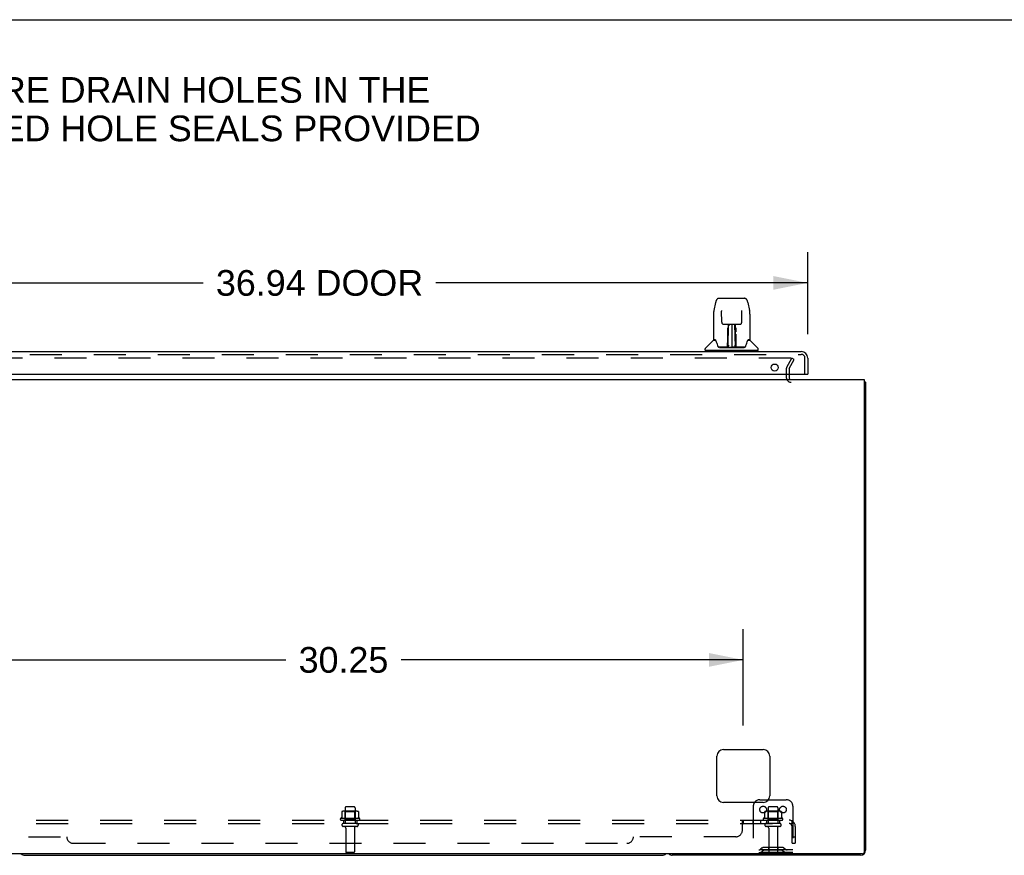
# Model space of a CAD drawing. Header units: inches. Extents: x 0 to 220, y 0 to 142.
# Tile 13 of 23: x 21 to 58, y 111 to 142. Entities that reach past the tile are written whole.
import ezdxf

# ---------------------------------------------------------------- set-up
doc = ezdxf.new("R2010")
doc.units = ezdxf.units.IN
doc.header["$LTSCALE"] = 12.10825
doc.header["$MEASUREMENT"] = 0
doc.linetypes.add('HIDDEN', pattern=[0.2, 0.1, -0.1])
doc.layers.get('0').update_dxf_attribs({"linetype": 'CONTINUOUS'})
for name, color, linetype in [('DEFAULT_2', 8, 'HIDDEN'), ('DIMENSIONS', 7, 'CONTINUOUS'), ('DOOR_ASSEMBLY', 7, 'CONTINUOUS'), ('SUBPANEL', 7, 'CONTINUOUS')]:
    doc.layers.add(name, color=color, linetype=linetype)
doc.styles.get("Standard").update_dxf_attribs({"font": 'arial.ttf'})
doc.dimstyles.new('DIMSTYLE_1', dxfattribs={"dimtxt": 0.97125, "dimasz": 1.295, "dimexe": 0.09, "dimexo": 0.07, "dimgap": 0.0375, "dimtad": 0, "dimtih": 1, "dimtoh": 1, "dimzin": 4, "dimdsep": 46, "dimtxsty": 'Standard', "dimblk": '_FILLED', "dimblk1": '_FILLED', "dimblk2": '_FILLED', "dimcen": 0.09, "dimadec": 3, "dimazin": 1, "dimtfac": 1, "dimtdec": 3, "dimtofl": 0, "dimtmove": 0, "dimatfit": 3, "dimldrblk": '_FILLED', "dimfxl": 0, "dimtolj": 1, "dimtzin": 4, "dimarcsym": 0})

# ---------------------------------------------------------------- blocks, each defined once
blk = doc.blocks.new('_FILLED')
at = {"color": 0, "linetype": 'ByBlock'}
blk.add_solid([(0, 0), (-1, 0.2), (-1, -0.2)], dxfattribs=at)
blk = doc.blocks.new('*D8')
at = {"layer": 'DIMENSIONS', "color": 2, "linetype": 'Continuous'}
for p, q in [((13.744, 130.553), (13.744, 133.657)), ((50.681, 130.553), (50.681, 133.657)), ((13.744, 132.492), (27.809, 132.492)), ((50.681, 132.492), (36.615, 132.492))]:
    blk.add_line(p, q, dxfattribs=at)
at = {"layer": 'DIMENSIONS', "color": 2, "linetype": 'Continuous', "xscale": 1.295, "yscale": 1.295, "zscale": 1.295, "rotation": 180}
blk.add_blockref('_FILLED', (13.744, 132.492), dxfattribs=at)
at = {"layer": 'DIMENSIONS', "color": 2, "linetype": 'Continuous', "xscale": 1.295, "yscale": 1.295, "zscale": 1.295}
blk.add_blockref('_FILLED', (50.681, 132.492), dxfattribs=at)
at = {"layer": 'DIMENSIONS', "color": 2, "linetype": 'Continuous', "insert": (32.212, 132.977), "char_height": 0.9712, "width": 7.83499, "attachment_point": 2, "line_spacing_factor": 0.9}
blk.add_mtext('36.94 DOOR', dxfattribs=at)
blk = doc.blocks.new('*D12')
at = {"layer": 'DIMENSIONS', "color": 2, "linetype": 'Continuous'}
for p, q in [((17.994, 115.742), (17.994, 119.395)), ((48.244, 115.742), (48.244, 119.395)), ((17.994, 118.229), (30.936, 118.229)), ((48.244, 118.229), (35.301, 118.229))]:
    blk.add_line(p, q, dxfattribs=at)
at = {"layer": 'DIMENSIONS', "color": 2, "linetype": 'Continuous', "xscale": 1.295, "yscale": 1.295, "zscale": 1.295, "rotation": 180}
blk.add_blockref('_FILLED', (17.994, 118.229), dxfattribs=at)
at = {"layer": 'DIMENSIONS', "color": 2, "linetype": 'Continuous', "xscale": 1.295, "yscale": 1.295, "zscale": 1.295}
blk.add_blockref('_FILLED', (48.244, 118.229), dxfattribs=at)
at = {"layer": 'DIMENSIONS', "color": 2, "linetype": 'Continuous', "insert": (33.119, 118.715), "char_height": 0.9712, "width": 3.39396, "attachment_point": 2, "line_spacing_factor": 0.9}
blk.add_mtext('30.25', dxfattribs=at)

msp = doc.modelspace()

# ---------------------------------------------------------------- linework, layer by layer
at = {"color": 7, "linetype": 'Continuous'}
for p, q in [((0, 142.45), (220.15, 142.45)), ((52.817, 128.731), (52.869, 128.731)), ((48.869, 112.939), (49.196, 112.939)), ((21.058, 110.835), (45.18, 110.835))]:
    msp.add_line(p, q, dxfattribs=at)
at = {"color": 3, "linetype": 'Continuous'}
for p, q in [((49.973, 129.039), (49.973, 128.92)), ((13.421, 128.835), (52.817, 128.835)), ((52.817, 128.835), (52.817, 110.947)), ((52.869, 128.731), (52.869, 111.024)), ((47.494, 114.835), (48.994, 114.835)), ((47.244, 113.085), (47.244, 114.585)), ((49.244, 114.585), (49.244, 113.085)), ((48.994, 112.835), (47.494, 112.835)), ((52.757, 110.887), (13.481, 110.887)), ((52.68, 110.835), (45.558, 110.835))]:
    msp.add_line(p, q, dxfattribs=at)
for points in [[(52.828, 128.763), (52.83, 128.761), (52.832, 128.759), (52.835, 128.757), (52.838, 128.755), (52.841, 128.753), (52.845, 128.752), (52.851, 128.748)], [(52.851, 128.748), (52.854, 128.747), (52.857, 128.745), (52.86, 128.743), (52.862, 128.742), (52.864, 128.74), (52.866, 128.738), (52.867, 128.736), (52.868, 128.734), (52.868, 128.733), (52.869, 128.731)]]:
    msp.add_lwpolyline(points, dxfattribs=at)
for centre, radius, start, end in [((50.058, 128.92), 0.085, 180, 270), ((52.68, 128.646), 0.189, 38.2806, 43.5127), ((47.494, 114.585), 0.25, 90, 180), ((48.994, 114.585), 0.25, 0, 90), ((47.494, 113.085), 0.25, 180, 270), ((48.994, 113.085), 0.25, 270, 360), ((52.68, 111.024), 0.189, 270, 360), ((45.558, 111.024), 0.189, 226.4963, 270), ((52.757, 110.947), 0.06, 270, 360)]:
    msp.add_arc(centre, radius, start, end, dxfattribs=at)
at = {"color": 7, "linetype": 'Continuous'}
for centre, radius, start, end in [((48.869, 112.689), 0.25, 90, 144.2443), ((21.058, 111.024), 0.189, 226.4963, 270), ((45.18, 111.024), 0.189, 270, 313.5037)]:
    msp.add_arc(centre, radius, start, end, dxfattribs=at)
at = {"layer": 'DEFAULT_2', "color": 8, "linetype": 'HIDDEN'}
for p, q in [((50.037, 129.648), (14.95, 129.648)), ((49.887, 129.308), (50.083, 129.648)), ((50.173, 129.596), (50.083, 129.648)), ((49.977, 129.256), (50.173, 129.596)), ((49.869, 129.24), (49.869, 128.92)), ((49.973, 129.24), (49.973, 129.039)), ((49.196, 112.939), (49.869, 112.939)), ((33.624, 112.5), (33.113, 112.5)), ((33.185, 112.48), (33.165, 112.5)), ((33.181, 112.634), (33.181, 112.039)), ((33.526, 112.664), (33.211, 112.664)), ((33.552, 112.48), (33.572, 112.5)), ((33.556, 112.634), (33.556, 112.039)), ((48.619, 112.689), (48.619, 110.939)), ((49.624, 112.5), (49.113, 112.5)), ((49.185, 112.48), (49.165, 112.5)), ((49.181, 112.634), (49.181, 112.039)), ((49.526, 112.664), (49.211, 112.664)), ((49.552, 112.48), (49.572, 112.5)), ((49.556, 112.634), (49.556, 112.039)), ((50.119, 112.689), (50.119, 110.939)), ((33.724, 112.234), (33.013, 112.234)), ((33.034, 112.164), (33.703, 112.164)), ((33.05, 112.479), (33.05, 112.261)), ((33.185, 112.184), (33.165, 112.164)), ((33.552, 112.48), (33.185, 112.48)), ((33.185, 112.184), (33.185, 112.48)), ((33.552, 112.184), (33.185, 112.184)), ((33.552, 112.184), (33.552, 112.48)), ((33.552, 112.184), (33.572, 112.164)), ((33.687, 112.479), (33.687, 112.261)), ((49.724, 112.234), (49.013, 112.234)), ((49.034, 112.164), (49.703, 112.164)), ((49.05, 112.479), (49.05, 112.261)), ((49.185, 112.184), (49.165, 112.164)), ((49.552, 112.48), (49.185, 112.48)), ((49.185, 112.184), (49.185, 112.48)), ((49.552, 112.184), (49.185, 112.184)), ((49.552, 112.184), (49.552, 112.48)), ((49.552, 112.184), (49.572, 112.164)), ((49.687, 112.479), (49.687, 112.261)), ((33.626, 112.039), (33.111, 112.039)), ((33.626, 111.929), (33.111, 111.929)), ((33.204, 111.867), (33.204, 110.969)), ((33.534, 111.867), (33.534, 110.969)), ((49.626, 112.039), (49.111, 112.039)), ((49.626, 111.929), (49.111, 111.929)), ((49.204, 111.867), (49.204, 110.969)), ((49.534, 111.867), (49.534, 110.969)), ((50.119, 111.043), (48.619, 111.043)), ((48.961, 111.112), (48.894, 111.063)), ((49.022, 111.027), (48.954, 110.978)), ((49.709, 111.133), (49.028, 111.133)), ((49.709, 111.029), (49.028, 111.029)), ((49.194, 111.133), (49.194, 111.029)), ((49.544, 111.133), (49.544, 111.029)), ((49.715, 111.027), (49.783, 110.978)), ((49.776, 111.112), (49.844, 111.063)), ((33.504, 110.939), (33.234, 110.939)), ((50.119, 110.939), (48.619, 110.939))]:
    msp.add_line(p, q, dxfattribs=at)
for points in [[(50.045, 129.646), (50.043, 129.647), (50.041, 129.647), (50.039, 129.648), (50.037, 129.648)], [(50.045, 129.646), (50.047, 129.646), (50.049, 129.645), (50.05, 129.644), (50.052, 129.642), (50.053, 129.641), (50.054, 129.64), (50.055, 129.638), (50.056, 129.636), (50.056, 129.635), (50.057, 129.633), (50.057, 129.631), (50.057, 129.63)], [(50.057, 129.63), (50.057, 129.629), (50.057, 129.628), (50.056, 129.626), (50.056, 129.624), (50.055, 129.623)], [(33.05, 112.261), (33.05, 112.26), (33.049, 112.258), (33.049, 112.257), (33.049, 112.257), (33.048, 112.256), (33.048, 112.255), (33.048, 112.255), (33.047, 112.254), (33.047, 112.254), (33.047, 112.254), (33.046, 112.253), (33.046, 112.253), (33.046, 112.253), (33.045, 112.253), (33.045, 112.252), (33.045, 112.252), (33.045, 112.252), (33.044, 112.252)], [(33.056, 112.488), (33.054, 112.487), (33.053, 112.486), (33.052, 112.485), (33.051, 112.484), (33.05, 112.482), (33.05, 112.48), (33.05, 112.479)], [(33.682, 112.488), (33.683, 112.487), (33.684, 112.486), (33.685, 112.485), (33.686, 112.484), (33.687, 112.482), (33.687, 112.48), (33.687, 112.479)], [(33.693, 112.252), (33.693, 112.252), (33.692, 112.252), (33.692, 112.252), (33.692, 112.253), (33.691, 112.253), (33.691, 112.253), (33.691, 112.253), (33.69, 112.254), (33.69, 112.254), (33.69, 112.254), (33.689, 112.255), (33.689, 112.255), (33.689, 112.256), (33.688, 112.257), (33.688, 112.257), (33.688, 112.258), (33.688, 112.26), (33.687, 112.261)], [(49.05, 112.261), (49.05, 112.26), (49.049, 112.258), (49.049, 112.257), (49.049, 112.257), (49.048, 112.256), (49.048, 112.255), (49.048, 112.255), (49.047, 112.254), (49.047, 112.254), (49.047, 112.254), (49.046, 112.253), (49.046, 112.253), (49.046, 112.253), (49.045, 112.253), (49.045, 112.252), (49.045, 112.252), (49.045, 112.252), (49.044, 112.252)], [(49.056, 112.488), (49.054, 112.487), (49.053, 112.486), (49.052, 112.485), (49.051, 112.484), (49.05, 112.482), (49.05, 112.48), (49.05, 112.479)], [(49.682, 112.488), (49.683, 112.487), (49.684, 112.486), (49.685, 112.485), (49.686, 112.484), (49.687, 112.482), (49.687, 112.48), (49.687, 112.479)], [(49.693, 112.252), (49.693, 112.252), (49.692, 112.252), (49.692, 112.252), (49.692, 112.253), (49.691, 112.253), (49.691, 112.253), (49.691, 112.253), (49.69, 112.254), (49.69, 112.254), (49.69, 112.254), (49.689, 112.255), (49.689, 112.255), (49.689, 112.256), (49.688, 112.257), (49.688, 112.257), (49.688, 112.258), (49.688, 112.26), (49.687, 112.261)]]:
    msp.add_lwpolyline(points, dxfattribs=at)
for centre in [(48.994, 112.564), (49.744, 112.564)]:
    msp.add_circle(centre, 0.128, dxfattribs=at)
for centre, radius, start, end in [((50.006, 129.24), 0.137, 150, 180), ((50.006, 129.24), 0.033, 150, 180), ((50.058, 128.92), 0.189, 180, 270), ((49.869, 112.689), 0.25, 0, 90), ((33.113, 112.359), 0.141, 90, 113.95), ((33.211, 112.634), 0.03, 90, 180), ((33.526, 112.634), 0.03, 0, 90), ((33.624, 112.359), 0.141, 66.05, 90), ((48.869, 112.689), 0.25, 144.2443, 180), ((49.113, 112.359), 0.141, 90, 113.95), ((49.211, 112.634), 0.03, 90, 180), ((49.526, 112.634), 0.03, 0, 90), ((49.624, 112.359), 0.141, 66.05, 90), ((33.034, 112.203), 0.0384, 124.4497, 270), ((33.369, 111.634), 0.698, 117.6814, 120.6631), ((33.369, 111.634), 0.698, 59.3369, 62.3186), ((33.703, 112.203), 0.0384, 270, 55.5503), ((49.034, 112.203), 0.0384, 124.4497, 270), ((49.369, 111.634), 0.698, 117.6814, 120.6631), ((49.369, 111.634), 0.698, 59.3369, 62.3186), ((49.703, 112.203), 0.0384, 270, 55.5503), ((33.111, 111.984), 0.055, 90, 270), ((33.141, 111.867), 0.0625, 0, 90), ((33.596, 111.867), 0.0625, 90, 180), ((33.626, 111.984), 0.055, 270, 90), ((49.111, 111.984), 0.055, 90, 270), ((49.141, 111.867), 0.0625, 0, 90), ((49.596, 111.867), 0.0625, 90, 180), ((49.626, 111.984), 0.055, 270, 90), ((48.833, 111.147), 0.104, 270, 305.7539), ((49.028, 111.019), 0.114, 90, 125.7539), ((49.028, 111.019), 0.01, 90, 125.7539), ((49.709, 111.019), 0.114, 54.2461, 90), ((49.709, 111.019), 0.01, 54.2461, 90), ((49.904, 111.147), 0.104, 234.2461, 270), ((33.234, 110.969), 0.03, 180, 270), ((33.504, 110.969), 0.03, 270, 360), ((48.833, 111.147), 0.208, 270, 305.7539), ((49.234, 110.969), 0.03, 180, 270), ((49.504, 110.969), 0.03, 270, 360), ((49.904, 111.147), 0.208, 234.2461, 270)]:
    msp.add_arc(centre, radius, start, end, dxfattribs=at)
at = {"layer": 'DOOR_ASSEMBLY', "color": 7, "linetype": 'Continuous'}
for p, q in [((47.321, 131.909), (48.291, 131.909)), ((47.197, 131.755), (47.132, 131.449)), ((48.415, 131.754), (48.48, 131.449)), ((47.117, 131.306), (47.117, 130.342)), ((47.117, 131.306), (47.117, 131.305)), ((47.418, 131.444), (47.418, 131.441)), ((47.418, 131.441), (47.419, 131.436)), ((47.419, 131.436), (47.419, 131.43)), ((47.419, 131.43), (47.419, 131.42)), ((47.426, 131.002), (47.419, 131.42)), ((48.186, 131.002), (48.193, 131.422)), ((48.193, 131.422), (48.194, 131.431)), ((48.194, 131.431), (48.194, 131.437)), ((48.495, 131.305), (48.495, 130.342)), ((47.506, 130.925), (47.567, 130.925)), ((47.607, 130.926), (48.005, 130.926)), ((47.656, 130.756), (47.656, 130.786)), ((47.656, 130.722), (47.656, 130.756)), ((47.666, 130.926), (47.663, 130.571)), ((47.664, 130.791), (47.664, 130.76)), ((47.664, 130.76), (47.664, 130.725)), ((47.668, 130.066), (47.684, 130.926)), ((47.692, 130.921), (47.691, 130.872)), ((47.692, 130.926), (47.692, 130.921)), ((47.806, 130.926), (47.806, 130.055)), ((47.921, 130.872), (47.92, 130.926)), ((47.944, 130.066), (47.929, 130.926)), ((47.949, 130.571), (47.946, 130.926)), ((47.956, 130.786), (47.956, 130.756)), ((47.956, 130.756), (47.956, 130.722)), ((48.046, 130.925), (48.106, 130.925)), ((47.652, 130.078), (47.655, 130.4)), ((47.655, 130.646), (47.656, 130.685)), ((47.662, 130.374), (47.655, 130.374)), ((47.656, 130.685), (47.656, 130.722)), ((47.659, 130.078), (47.662, 130.374)), ((47.664, 130.686), (47.663, 130.646)), ((47.663, 130.571), (47.663, 130.646)), ((47.663, 130.571), (47.663, 130.551)), ((47.663, 130.551), (47.663, 130.543)), ((47.663, 130.543), (47.665, 130.543)), ((47.664, 130.725), (47.664, 130.686)), ((47.679, 130.689), (47.664, 130.689)), ((47.664, 130.682), (47.679, 130.682)), ((47.665, 130.543), (47.664, 130.466)), ((47.664, 130.466), (47.664, 130.466)), ((47.664, 130.455), (47.664, 130.466)), ((47.666, 130.459), (47.664, 130.459)), ((47.664, 130.456), (47.672, 130.456)), ((47.664, 130.45), (47.664, 130.455)), ((47.664, 130.449), (47.664, 130.45)), ((47.664, 130.448), (47.664, 130.449)), ((47.664, 130.447), (47.664, 130.448)), ((47.664, 130.447), (47.664, 130.447)), ((47.664, 130.211), (47.664, 130.446)), ((47.948, 130.689), (47.933, 130.689)), ((47.933, 130.682), (47.948, 130.682)), ((47.94, 130.456), (47.948, 130.456)), ((47.948, 130.459), (47.946, 130.459)), ((47.947, 130.543), (47.948, 130.466)), ((47.948, 130.706), (47.948, 130.743)), ((47.949, 130.666), (47.948, 130.706)), ((47.948, 130.466), (47.948, 130.464)), ((47.948, 130.464), (47.948, 130.452)), ((47.948, 130.452), (47.948, 130.45)), ((47.948, 130.45), (47.948, 130.449)), ((47.948, 130.211), (47.948, 130.447)), ((47.95, 130.571), (47.949, 130.666)), ((47.949, 130.551), (47.949, 130.571)), ((47.949, 130.543), (47.949, 130.551)), ((47.95, 130.552), (47.95, 130.562)), ((47.95, 130.524), (47.95, 130.552)), ((47.956, 130.722), (47.956, 130.685)), ((47.956, 130.685), (47.957, 130.646)), ((47.108, 130.318), (46.814, 130.023)), ((47.186, 130.334), (47.125, 130.334)), ((47.129, 130.326), (47.191, 130.326)), ((47.189, 130.33), (47.189, 130.33)), ((47.653, 130.059), (47.32, 130.059)), ((47.342, 130.051), (48.271, 130.051)), ((47.655, 130.059), (47.653, 130.059)), ((47.656, 130.055), (47.655, 130.055)), ((47.658, 130.06), (47.658, 130.058)), ((47.661, 130.069), (47.662, 130.07)), ((47.661, 130.068), (47.661, 130.069)), ((47.662, 130.091), (47.663, 130.119)), ((47.662, 130.091), (47.662, 130.067)), ((47.662, 130.08), (47.662, 130.091)), ((47.662, 130.073), (47.662, 130.08)), ((47.662, 130.071), (47.662, 130.073)), ((47.662, 130.07), (47.662, 130.071)), ((47.663, 130.119), (47.664, 130.211)), ((47.668, 130.055), (47.672, 130.052)), ((47.678, 130.133), (47.67, 130.134)), ((47.672, 130.059), (47.671, 130.059)), ((47.678, 130.133), (47.677, 130.057)), ((47.677, 130.057), (47.806, 130.055)), ((47.935, 130.057), (47.806, 130.055)), ((47.943, 130.134), (47.934, 130.133)), ((47.935, 130.057), (47.934, 130.133)), ((47.942, 130.059), (47.94, 130.059)), ((47.948, 130.211), (47.949, 130.119)), ((47.949, 130.119), (47.95, 130.092)), ((47.95, 130.092), (47.95, 130.08)), ((47.95, 130.067), (47.95, 130.091)), ((47.95, 130.08), (47.95, 130.077)), ((47.95, 130.077), (47.951, 130.074)), ((47.95, 130.067), (47.95, 130.064)), ((47.951, 130.074), (47.951, 130.072)), ((47.951, 130.072), (47.951, 130.07)), ((47.951, 130.07), (47.951, 130.069)), ((47.951, 130.069), (47.951, 130.068)), ((47.951, 130.069), (47.951, 130.069)), ((47.954, 130.061), (47.955, 130.06)), ((47.954, 130.058), (47.954, 130.06)), ((47.956, 130.053), (47.956, 130.055)), ((48.292, 130.059), (47.959, 130.059)), ((48.419, 130.323), (48.423, 130.33)), ((48.421, 130.326), (48.483, 130.326)), ((48.423, 130.33), (48.423, 130.33)), ((48.427, 130.334), (48.427, 130.335)), ((48.487, 130.334), (48.427, 130.334)), ((48.504, 130.318), (48.799, 130.023)), ((46.802, 129.941), (46.802, 129.995)), ((48.802, 129.933), (46.81, 129.933)), ((46.861, 129.933), (46.861, 129.893)), ((48.751, 129.933), (48.751, 129.893)), ((48.81, 129.941), (48.81, 129.995)), ((50.661, 129.039), (50.681, 129.039))]:
    msp.add_line(p, q, dxfattribs=at)
at = {"layer": 'DOOR_ASSEMBLY', "color": 3, "linetype": 'Continuous'}
for p, q in [((13.99, 129.893), (50.435, 129.893)), ((50.681, 129.647), (50.681, 129.039)), ((13.764, 129.039), (50.661, 129.039))]:
    msp.add_line(p, q, dxfattribs=at)
at = {"layer": 'DOOR_ASSEMBLY', "color": 8, "linetype": 'HIDDEN'}
for p, q in [((13.99, 129.789), (50.435, 129.789)), ((50.577, 129.039), (50.577, 129.647))]:
    msp.add_line(p, q, dxfattribs=at)
at = {"layer": 'DOOR_ASSEMBLY', "color": 7, "linetype": 'Continuous'}
for points in [[(47.321, 131.909), (47.318, 131.909), (47.305, 131.907), (47.292, 131.904), (47.279, 131.899), (47.268, 131.892), (47.258, 131.884), (47.249, 131.875), (47.241, 131.866), (47.233, 131.855), (47.227, 131.844), (47.221, 131.831), (47.215, 131.818), (47.21, 131.803), (47.205, 131.786), (47.2, 131.768), (47.197, 131.754)], [(48.415, 131.754), (48.412, 131.768), (48.407, 131.786), (48.402, 131.803), (48.397, 131.818), (48.391, 131.832), (48.385, 131.844), (48.379, 131.856), (48.371, 131.866), (48.363, 131.876), (48.354, 131.885), (48.344, 131.893), (48.332, 131.899), (48.32, 131.904), (48.307, 131.908), (48.293, 131.909), (48.291, 131.909)], [(47.132, 131.449), (47.126, 131.418), (47.121, 131.379), (47.118, 131.339), (47.117, 131.305)], [(47.418, 131.448), (47.418, 131.448), (47.418, 131.448), (47.418, 131.448), (47.418, 131.447), (47.418, 131.446), (47.418, 131.444)], [(48.194, 131.437), (48.194, 131.441), (48.194, 131.443), (48.194, 131.445), (48.194, 131.446), (48.194, 131.447), (48.194, 131.448), (48.194, 131.448)], [(48.495, 131.305), (48.494, 131.339), (48.491, 131.379), (48.486, 131.419), (48.48, 131.449)], [(47.426, 131.002), (47.427, 130.996), (47.428, 130.985), (47.432, 130.974), (47.437, 130.964), (47.443, 130.955), (47.451, 130.947), (47.459, 130.939), (47.469, 130.934), (47.479, 130.929), (47.49, 130.926), (47.501, 130.925), (47.505, 130.925)], [(47.567, 130.925), (47.576, 130.925), (47.587, 130.925), (47.598, 130.926), (47.607, 130.926)], [(47.664, 130.791), (47.664, 130.79), (47.663, 130.788), (47.662, 130.787), (47.66, 130.786), (47.658, 130.786), (47.656, 130.786)], [(47.948, 130.743), (47.948, 130.776), (47.948, 130.791)], [(48.005, 130.926), (48.014, 130.926), (48.025, 130.925), (48.036, 130.925), (48.045, 130.925)], [(48.107, 130.925), (48.113, 130.925), (48.124, 130.927), (48.134, 130.93), (48.145, 130.934), (48.154, 130.94), (48.163, 130.948), (48.17, 130.956), (48.176, 130.966), (48.181, 130.976), (48.184, 130.986), (48.186, 130.997), (48.186, 131.002)], [(47.655, 130.4), (47.655, 130.426), (47.655, 130.451), (47.655, 130.475), (47.655, 130.498), (47.655, 130.519), (47.655, 130.538), (47.655, 130.555)], [(47.663, 130.551), (47.663, 130.55), (47.665, 130.547), (47.665, 130.543)], [(47.664, 130.447), (47.664, 130.447), (47.664, 130.447)], [(47.947, 130.543), (47.948, 130.547), (47.949, 130.55), (47.949, 130.551)], [(47.948, 130.449), (47.948, 130.448), (47.948, 130.448), (47.948, 130.447)], [(47.95, 130.427), (47.95, 130.453), (47.95, 130.478), (47.95, 130.502), (47.95, 130.524)], [(47.953, 130.078), (47.95, 130.401), (47.95, 130.427)], [(47.957, 130.555), (47.957, 130.538), (47.957, 130.519), (47.957, 130.498), (47.957, 130.475), (47.957, 130.451), (47.957, 130.426), (47.957, 130.4), (47.96, 130.078)], [(47.185, 130.335), (47.185, 130.335), (47.185, 130.335), (47.185, 130.334)], [(47.185, 130.334), (47.186, 130.334), (47.187, 130.333), (47.188, 130.332), (47.188, 130.332)], [(47.188, 130.332), (47.188, 130.332), (47.187, 130.333), (47.187, 130.334), (47.187, 130.334), (47.187, 130.334)], [(47.194, 130.326), (47.193, 130.328), (47.191, 130.329), (47.19, 130.33), (47.189, 130.331), (47.188, 130.332)], [(47.188, 130.332), (47.188, 130.331), (47.189, 130.33)], [(47.189, 130.33), (47.193, 130.323), (47.207, 130.295), (47.222, 130.259), (47.237, 130.217), (47.253, 130.169), (47.268, 130.122)], [(47.268, 130.122), (47.27, 130.114), (47.275, 130.101), (47.28, 130.09), (47.285, 130.082), (47.29, 130.075)], [(47.29, 130.075), (47.296, 130.068), (47.303, 130.064), (47.31, 130.06), (47.318, 130.059), (47.32, 130.059)], [(47.651, 130.059), (47.653, 130.059), (47.655, 130.06), (47.657, 130.061), (47.658, 130.062), (47.659, 130.064), (47.659, 130.066)], [(47.655, 130.055), (47.654, 130.056), (47.654, 130.055), (47.653, 130.055), (47.653, 130.055), (47.652, 130.054), (47.651, 130.053)], [(47.661, 130.066), (47.661, 130.064), (47.66, 130.063), (47.659, 130.061), (47.657, 130.06), (47.655, 130.059), (47.655, 130.059)], [(47.655, 130.059), (47.656, 130.059), (47.657, 130.06), (47.658, 130.06)], [(47.658, 130.06), (47.659, 130.061), (47.66, 130.062), (47.66, 130.063), (47.661, 130.064), (47.661, 130.065), (47.661, 130.065), (47.661, 130.065), (47.661, 130.066), (47.661, 130.066), (47.661, 130.066), (47.661, 130.066), (47.661, 130.067), (47.661, 130.067), (47.661, 130.067), (47.661, 130.067), (47.661, 130.068), (47.661, 130.068)], [(47.658, 130.06), (47.66, 130.061), (47.661, 130.063)], [(47.661, 130.063), (47.662, 130.064), (47.662, 130.066)], [(47.661, 130.062), (47.661, 130.062), (47.662, 130.06), (47.663, 130.059), (47.665, 130.058), (47.666, 130.057), (47.668, 130.055)], [(47.668, 130.059), (47.667, 130.06), (47.666, 130.06), (47.665, 130.061), (47.664, 130.061), (47.663, 130.062), (47.663, 130.063), (47.662, 130.064), (47.662, 130.064)], [(47.671, 130.059), (47.67, 130.059), (47.669, 130.059), (47.668, 130.059), (47.668, 130.059)], [(47.672, 130.052), (47.673, 130.051), (47.673, 130.051)], [(47.939, 130.051), (47.939, 130.051), (47.941, 130.052), (47.944, 130.055)], [(47.944, 130.059), (47.943, 130.059), (47.942, 130.059)], [(47.95, 130.064), (47.95, 130.063), (47.949, 130.062), (47.948, 130.061), (47.947, 130.061), (47.946, 130.06), (47.945, 130.059), (47.944, 130.059)], [(47.944, 130.055), (47.946, 130.056), (47.947, 130.057), (47.948, 130.058), (47.949, 130.059), (47.95, 130.06), (47.951, 130.061), (47.951, 130.062), (47.951, 130.062)], [(47.95, 130.064), (47.951, 130.063), (47.952, 130.061), (47.954, 130.06), (47.954, 130.06)], [(47.951, 130.068), (47.951, 130.068), (47.951, 130.067), (47.951, 130.067), (47.951, 130.067), (47.951, 130.066), (47.951, 130.066), (47.951, 130.066), (47.951, 130.066), (47.951, 130.065), (47.951, 130.065), (47.951, 130.064), (47.952, 130.064), (47.952, 130.063), (47.953, 130.062), (47.954, 130.061)], [(47.953, 130.066), (47.953, 130.064), (47.954, 130.063), (47.955, 130.061), (47.957, 130.06), (47.959, 130.059), (47.961, 130.059)], [(47.955, 130.06), (47.956, 130.059), (47.957, 130.059)], [(47.956, 130.053), (47.956, 130.053), (47.956, 130.052), (47.956, 130.052), (47.956, 130.052), (47.957, 130.052), (47.957, 130.052), (47.958, 130.052), (47.958, 130.052), (47.959, 130.053), (47.96, 130.053), (47.96, 130.053), (47.961, 130.053)], [(47.957, 130.059), (47.958, 130.059), (47.959, 130.059)], [(48.292, 130.059), (48.294, 130.059), (48.302, 130.06), (48.309, 130.063), (48.316, 130.068), (48.322, 130.074)], [(48.322, 130.074), (48.327, 130.081), (48.332, 130.09), (48.337, 130.1), (48.342, 130.113), (48.345, 130.122)], [(48.345, 130.122), (48.359, 130.168), (48.375, 130.215), (48.39, 130.258), (48.405, 130.294), (48.419, 130.323)], [(48.424, 130.332), (48.423, 130.331), (48.422, 130.33), (48.421, 130.329), (48.42, 130.328), (48.418, 130.326)], [(48.423, 130.33), (48.424, 130.331), (48.424, 130.332)], [(48.424, 130.332), (48.425, 130.332), (48.425, 130.333), (48.426, 130.334), (48.427, 130.334)], [(48.425, 130.334), (48.426, 130.334), (48.425, 130.334), (48.425, 130.333), (48.425, 130.332), (48.424, 130.332)]]:
    msp.add_lwpolyline(points, dxfattribs=at)
at = {"layer": 'DOOR_ASSEMBLY', "color": 3, "linetype": 'Continuous'}
msp.add_circle((49.431, 129.289), 0.133, dxfattribs=at)
at = {"layer": 'DOOR_ASSEMBLY', "color": 7, "linetype": 'Continuous'}
for centre, radius, start, end in [((47.666, 130.45), 0.00886, 359, 89), ((47.946, 130.45), 0.00886, 91, 181), ((46.842, 129.995), 0.0394, 135, 180), ((47.129, 130.297), 0.0295, 90, 135), ((47.125, 130.342), 0.00787, 180, 270), ((47.666, 130.059), 0.00787, 182, 258.8695), ((47.677, 130.066), 0.00886, 179, 269), ((47.677, 130.066), 0.00886, 179.0026, 257.5816), ((47.935, 130.066), 0.00886, 271, 1), ((47.946, 130.059), 0.00787, 281.1329, 358), ((48.483, 130.297), 0.0295, 45, 90), ((48.487, 130.342), 0.00787, 270, 360), ((48.771, 129.995), 0.0394, 0, 45), ((46.81, 129.941), 0.00787, 180, 270), ((48.802, 129.941), 0.00787, 270, 360)]:
    msp.add_arc(centre, radius, start, end, dxfattribs=at)
at = {"layer": 'DOOR_ASSEMBLY', "color": 3, "linetype": 'Continuous'}
msp.add_arc((50.435, 129.647), 0.246, 0, 90, dxfattribs=at)
at = {"layer": 'DOOR_ASSEMBLY', "color": 8, "linetype": 'HIDDEN'}
msp.add_arc((50.435, 129.647), 0.142, 0, 90, dxfattribs=at)
at = {"layer": 'SUBPANEL', "color": 8, "linetype": 'HIDDEN'}
for p, q in [((16.65, 112.164), (50.087, 112.164)), ((33.119, 112.164), (33.119, 112.039)), ((33.619, 112.164), (33.619, 112.039)), ((48.243, 112.163), (48.245, 112.164)), ((48.246, 112.164), (48.248, 112.164)), ((48.248, 112.039), (48.248, 112.164)), ((48.609, 112.164), (48.609, 112.039)), ((48.89, 112.164), (48.89, 112.039)), ((49.119, 112.164), (49.119, 112.039)), ((49.619, 112.164), (49.619, 112.039)), ((50.087, 112.039), (50.087, 112.164)), ((16.65, 112.039), (50.087, 112.039)), ((48.212, 112.11), (48.214, 112.112)), ((48.212, 111.789), (48.212, 112.11)), ((50.126, 112.11), (50.046, 112.014)), ((50.064, 112.035), (50.064, 112.035)), ((50.067, 112.039), (50.068, 112.039)), ((50.087, 111.289), (50.087, 111.927)), ((50.212, 111.927), (50.212, 111.289)), ((18.775, 111.539), (22.65, 111.539)), ((47.962, 111.539), (44.087, 111.539)), ((50.087, 111.539), (50.212, 111.539)), ((22.9, 111.289), (43.837, 111.289)), ((50.087, 111.289), (50.212, 111.289))]:
    msp.add_line(p, q, dxfattribs=at)
for points in [[(48.214, 112.112), (48.216, 112.115), (48.217, 112.117), (48.219, 112.121), (48.22, 112.124), (48.222, 112.127), (48.223, 112.131)], [(48.223, 112.131), (48.226, 112.138), (48.228, 112.142), (48.229, 112.145)], [(48.229, 112.145), (48.231, 112.148), (48.232, 112.151), (48.234, 112.154), (48.236, 112.157)], [(48.236, 112.157), (48.238, 112.159), (48.24, 112.161), (48.241, 112.162)], [(48.238, 112.159), (48.24, 112.161), (48.241, 112.162), (48.243, 112.163), (48.245, 112.164), (48.246, 112.164), (48.248, 112.164)], [(50.108, 112.142), (50.106, 112.145), (50.105, 112.148), (50.103, 112.151), (50.101, 112.154), (50.1, 112.157), (50.098, 112.159), (50.096, 112.161), (50.094, 112.162), (50.092, 112.163), (50.09, 112.164), (50.089, 112.164), (50.087, 112.164)], [(50.126, 112.11), (50.124, 112.112), (50.122, 112.115), (50.12, 112.117), (50.118, 112.121), (50.116, 112.124), (50.114, 112.127), (50.112, 112.131), (50.111, 112.135), (50.108, 112.142)], [(48.212, 112.014), (48.214, 112.013), (48.216, 112.013), (48.218, 112.013), (48.219, 112.014), (48.221, 112.014), (48.222, 112.015), (48.224, 112.016), (48.225, 112.017), (48.227, 112.018)], [(48.212, 112.014), (48.214, 112.013), (48.216, 112.013), (48.218, 112.013), (48.219, 112.014), (48.221, 112.014), (48.222, 112.015), (48.224, 112.016)], [(48.225, 112.017), (48.227, 112.018), (48.228, 112.02), (48.229, 112.021), (48.231, 112.023), (48.232, 112.025), (48.235, 112.029)], [(48.235, 112.029), (48.236, 112.031), (48.238, 112.032), (48.239, 112.034), (48.24, 112.036), (48.242, 112.037), (48.243, 112.038)], [(48.24, 112.036), (48.242, 112.037), (48.243, 112.038), (48.245, 112.039), (48.246, 112.039), (48.248, 112.039)], [(48.245, 112.039), (48.246, 112.039), (48.248, 112.039)], [(50.046, 112.014), (50.047, 112.013), (50.048, 112.013), (50.049, 112.013), (50.05, 112.014), (50.051, 112.014), (50.052, 112.015), (50.053, 112.016), (50.055, 112.017), (50.056, 112.018), (50.058, 112.02), (50.06, 112.021), (50.064, 112.025)], [(50.087, 112.099), (50.087, 112.099), (50.087, 112.099), (50.087, 112.099), (50.087, 112.098), (50.087, 112.098), (50.087, 112.098), (50.087, 112.097), (50.087, 112.096), (50.087, 112.096), (50.087, 112.095), (50.087, 112.095), (50.087, 112.094), (50.087, 112.093), (50.086, 112.092), (50.086, 112.092), (50.086, 112.091), (50.086, 112.09), (50.086, 112.09), (50.086, 112.089), (50.085, 112.088), (50.085, 112.087), (50.085, 112.087), (50.085, 112.086), (50.085, 112.085), (50.085, 112.084), (50.084, 112.083), (50.084, 112.083), (50.084, 112.082), (50.084, 112.081), (50.083, 112.08), (50.083, 112.079), (50.083, 112.078), (50.083, 112.078), (50.082, 112.077), (50.082, 112.076), (50.082, 112.075), (50.082, 112.074), (50.081, 112.073), (50.081, 112.072), (50.081, 112.071), (50.08, 112.07), (50.08, 112.069), (50.08, 112.068), (50.079, 112.067), (50.079, 112.066), (50.079, 112.065), (50.078, 112.064), (50.078, 112.063), (50.078, 112.062), (50.077, 112.061), (50.077, 112.06), (50.076, 112.059), (50.076, 112.058), (50.075, 112.057), (50.075, 112.056), (50.075, 112.055), (50.074, 112.054), (50.074, 112.053), (50.073, 112.053), (50.073, 112.052), (50.073, 112.051), (50.072, 112.05), (50.072, 112.049), (50.071, 112.048), (50.071, 112.047), (50.071, 112.047), (50.07, 112.046), (50.07, 112.045), (50.069, 112.044), (50.069, 112.044), (50.069, 112.043), (50.068, 112.042), (50.068, 112.041), (50.068, 112.041), (50.067, 112.04), (50.067, 112.039), (50.066, 112.039), (50.066, 112.038), (50.066, 112.038), (50.065, 112.037), (50.065, 112.036), (50.065, 112.036), (50.065, 112.036), (50.064, 112.035), (50.064, 112.035)], [(50.064, 112.035), (50.064, 112.035), (50.065, 112.036), (50.065, 112.036), (50.065, 112.036), (50.065, 112.036), (50.066, 112.037), (50.066, 112.037), (50.066, 112.038), (50.067, 112.038), (50.067, 112.039)], [(50.064, 112.025), (50.066, 112.027), (50.068, 112.029), (50.07, 112.031), (50.073, 112.032), (50.075, 112.034), (50.077, 112.036), (50.08, 112.037), (50.082, 112.038), (50.084, 112.039), (50.086, 112.039), (50.087, 112.039)], [(50.087, 112.096), (50.087, 112.097), (50.087, 112.097), (50.087, 112.098), (50.087, 112.098), (50.087, 112.099), (50.087, 112.099), (50.087, 112.099)]]:
    msp.add_lwpolyline(points, dxfattribs=at)
for centre, radius, start, end in [((49.975, 111.927), 0.237, 0, 90), ((47.962, 111.789), 0.25, 270, 360), ((49.975, 111.927), 0.112, 0, 90), ((22.9, 111.539), 0.25, 180, 270), ((43.837, 111.539), 0.25, 270, 360)]:
    msp.add_arc(centre, radius, start, end, dxfattribs=at)

# ---------------------------------------------------------------- texts
at = {"layer": 'DIMENSIONS', "color": 2, "linetype": 'Continuous', "insert": (20.333, 140.28), "char_height": 0.97125, "width": 35.88931, "attachment_point": 2, "line_spacing_factor": 0.9}
msp.add_mtext('WASH SYSTEM 2" SQUARE DRAIN HOLES IN THE\\PBOTTOM WITH UL APPROVED HOLE SEALS PROVIDED', dxfattribs=at)

# ---------------------------------------------------------------- dimensions: what is measured, and where the dimension line sits
at = {"layer": 'DIMENSIONS', "color": 2, "linetype": 'Continuous'}
dim = msp.add_linear_dim(base=(13.744, 132.492), p1=(50.681, 130.483), p2=(13.744, 130.483), angle=180, text='<> DOOR', dimstyle='DIMSTYLE_1', dxfattribs=at)
dim.commit()
dim.dimension.update_dxf_attribs({"geometry": '*D8', "text_midpoint": (32.212, 132.492), "dimtype": 160})
dim = msp.add_linear_dim(base=(48.244, 118.229), p1=(17.994, 115.672), p2=(48.244, 115.672), dimstyle='DIMSTYLE_1', dxfattribs=at)
dim.commit()
dim.dimension.update_dxf_attribs({"geometry": '*D12', "text_midpoint": (33.12, 118.224), "dimtype": 160})

doc.saveas('drawing.dxf')
